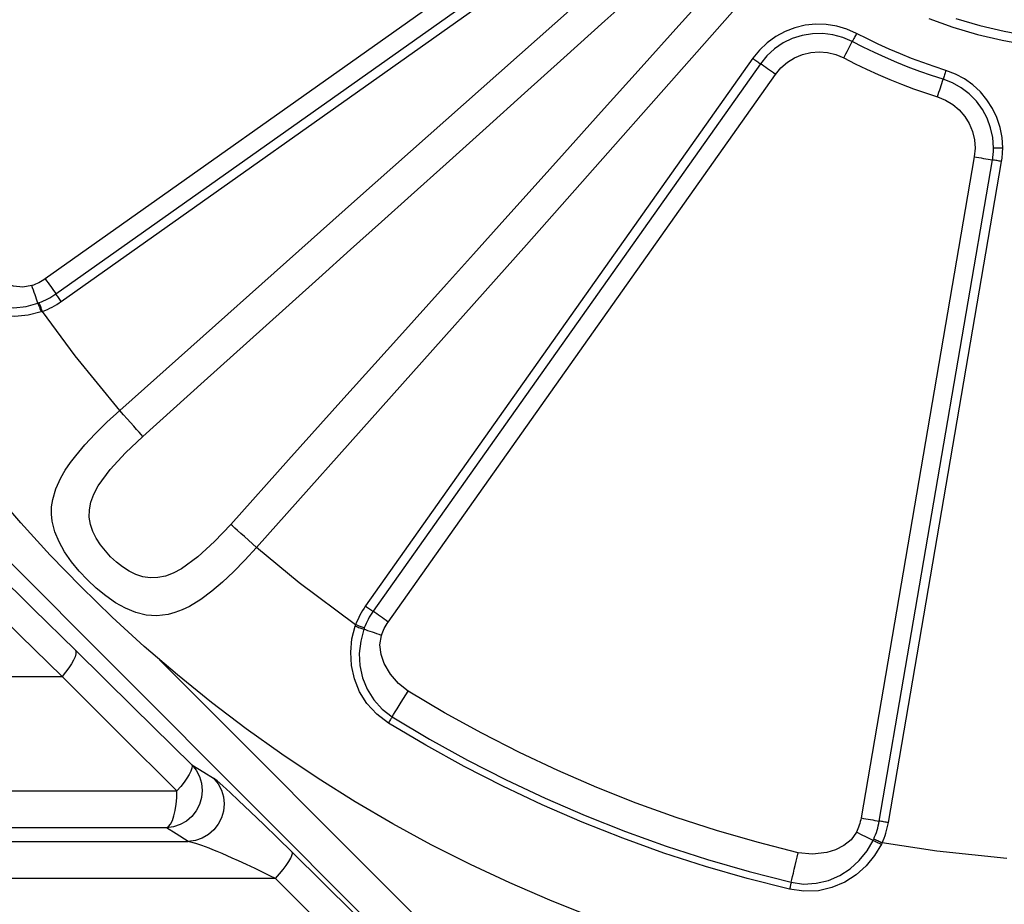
# Model space of a CAD drawing. Header units: millimetres. Extents: x 196 to 1773810, y -221320 to 153872.
# Tile 98 of 256: x 1115022 to 1115288, y -195865 to -195626. Entities that reach past the tile are written whole.
import ezdxf

# ---------------------------------------------------------------- set-up
doc = ezdxf.new("R2010")
doc.units = ezdxf.units.MM
doc.layers.get('Defpoints').update_dxf_attribs({"lineweight": 18})
doc.layers.add('00_Основной', color=163, linetype='Continuous', lineweight=40)
doc.layers.add('ТМ-размеры', color=25, linetype='Continuous', lineweight=20)
doc.styles.add('SFINKS', font='SFINKS.shx', dxfattribs={"width": 0.7, "oblique": 15})
doc.dimstyles.new('кира-50', dxfattribs={"dimtxt": 150, "dimasz": 40, "dimexe": 15, "dimexo": 0, "dimgap": 20, "dimtad": 1, "dimdec": 0, "dimrnd": 5, "dimdsep": 46, "dimtxsty": 'SFINKS', "dimblk1": 'OBLIQUE', "dimblk2": 'OBLIQUE', "dimsah": 1, "dimcen": 2.5, "dimclrd": 252, "dimclre": 252, "dimclrt": 252, "dimadec": 0, "dimazin": 0, "dimtfac": 1, "dimtdec": 0, "dimtofl": 0, "dimtmove": 0, "dimatfit": 3, "dimldrblk": 'OBLIQUE', "dimfxl": 15, "dimtfill": 1, "dimtolj": 1, "dimtzin": 0, "dimlwd": 20, "dimlwe": 20, "dimarcsym": 0})

# ---------------------------------------------------------------- blocks, each defined once
blk = doc.blocks.new('_Oblique')
at = {"color": 0, "linetype": 'ByBlock', "lineweight": -2}
blk.add_line((-0.5, -0.5), (0.5, 0.5), dxfattribs=at)
blk = doc.blocks.new('*D45')
at = {"layer": 'Defpoints', "color": 0, "linetype": 'ByBlock', "lineweight": 50, "transparency": 16777216}
for p in [(1116184.64, -194508.84), (1114444.55, -195856.77), (1116184.64, -195857.67)]:
    blk.add_point(p, dxfattribs=at)
at = {"layer": 'ТМ-размеры', "color": 252, "linetype": 'ByBlock', "lineweight": 20, "transparency": 16777216}
for p, q in [((1114444.55, -195856.77), (1114444.55, -194493.84)), ((1116184.64, -195857.67), (1116184.64, -194493.84)), ((1114444.55, -194508.84), (1116184.64, -194508.84))]:
    blk.add_line(p, q, dxfattribs=at)
at = {"layer": 'ТМ-размеры', "color": 252, "linetype": 'ByBlock', "lineweight": 20, "transparency": 16777216, "xscale": 40, "yscale": 40, "zscale": 40, "rotation": 180}
blk.add_blockref('_Oblique', (1114444.55, -194508.84), dxfattribs=at)
at = {"layer": 'ТМ-размеры', "color": 252, "linetype": 'ByBlock', "lineweight": 20, "transparency": 16777216, "xscale": 40, "yscale": 40, "zscale": 40}
blk.add_blockref('_Oblique', (1116184.64, -194508.84), dxfattribs=at)
at = {"layer": 'ТМ-размеры', "color": 252, "linetype": 'ByBlock', "transparency": 16777216, "insert": (1115314.59, -194413.84), "char_height": 150, "attachment_point": 5, "style": 'SFINKS', "bg_fill": 3, "box_fill_scale": 1.1, "bg_fill_color": 256, "bg_fill_true_color": 13158600, "bg_fill_transparency": 0}
blk.add_mtext('\\A1;1740', dxfattribs=at)

msp = doc.modelspace()

# ---------------------------------------------------------------- linework, layer by layer
at = {"layer": '00_Основной', "color": 252, "lineweight": 25, "ltscale": 10}
for p, q in [((1115176.87, -195591.72, 0.2), (1115029.31, -195696.11, 0.2)), ((1115032.18, -195700.19, 0.2), (1115179.74, -195595.78, 0.2)), ((1115033.64, -195702.22, 0.2), (1115181.18, -195597.82, 0.2)), ((1115220.08, -195636.71, 0.2), (1115115.68, -195784.26, 0.2)), ((1115222.11, -195638.16, 0.2), (1115117.71, -195785.7, 0.2)), ((1115121.78, -195788.59, 0.2), (1115226.18, -195641.03, 0.2)), ((1115279.76, -195663.23, 0.2), (1115249.26, -195841.38, 0.2)), ((1115254.17, -195842.23, 0.2), (1115284.68, -195664.08, 0.2)), ((1115256.62, -195842.65, 0.2), (1115287.14, -195664.48, 0.2)), ((1115146.47, -195899.25, 0.2), (1114918.65, -195671.42, 0.2)), ((1115060.11, -195798.75, 0.2), (1115153.54, -195892.18, 0.2))]:
    msp.add_line(p, q, dxfattribs=at)
at = {"layer": '00_Основной', "color": 252, "lineweight": 25, "ltscale": 10, "elevation": 0.2}
for points in [[(1115195.24, -195601.94), (1115113.46, -195674.44), (1115049.39, -195731.6)], [(1115055.61, -195738.57), (1115072.15, -195723.71), (1115087.97, -195709.52), (1115103.06, -195695.95), (1115111.62, -195688.26), (1115119.93, -195680.8), (1115127.97, -195673.56), (1115137.36, -195665.12), (1115148.16, -195655.41), (1115158.54, -195646.08), (1115169.13, -195636.56), (1115180.2, -195626.61), (1115190.71, -195617.14), (1115200.7, -195608.16)], [(1115209.74, -195617.2), (1115200.12, -195627.9), (1115189.95, -195639.2), (1115179.21, -195651.12), (1115169.28, -195662.18), (1115161.37, -195670.96), (1115153.2, -195680.06), (1115144.75, -195689.46), (1115137.48, -195697.55), (1115124.02, -195712.54), (1115109.84, -195728.32), (1115094.94, -195744.9), (1115079.33, -195762.28)], [(1115086.29, -195768.51), (1115159.03, -195686.94), (1115215.96, -195622.66)], [(1115267.52, -195626), (1115274.01, -195628.3), (1115280.61, -195630.27), (1115287.3, -195631.86), (1115294.07, -195633.12)], [(1115274.78, -195625.94), (1115281.26, -195627.85), (1115287.82, -195629.43), (1115294.47, -195630.66)], [(1115248.06, -195630), (1115245.45, -195628.84), (1115242.71, -195628.02), (1115239.89, -195627.58), (1115237.04, -195627.5), (1115234.2, -195627.81), (1115231.42, -195628.48), (1115228.77, -195629.49), (1115226.26, -195630.86), (1115223.94, -195632.54), (1115221.87, -195634.5), (1115220.08, -195636.71)], [(1115246.9, -195632.2), (1115244.34, -195631.08), (1115241.66, -195630.35), (1115238.91, -195630.01), (1115236.13, -195630.07), (1115233.38, -195630.52), (1115230.73, -195631.37), (1115228.23, -195632.57), (1115225.93, -195634.13), (1115223.87, -195636.01), (1115222.11, -195638.16)], [(1115248.06, -195630), (1115247.9, -195630.28), (1115247.76, -195630.58), (1115247.6, -195630.86), (1115247.45, -195631.14), (1115247.31, -195631.41), (1115247.17, -195631.69), (1115247.03, -195631.94), (1115246.9, -195632.2)], [(1115272.1, -195639.96), (1115269.01, -195638.96), (1115265.94, -195637.87), (1115262.87, -195636.73), (1115259.85, -195635.53), (1115256.86, -195634.24), (1115253.9, -195632.89), (1115250.96, -195631.48), (1115248.06, -195630)], [(1115244.57, -195636.62), (1115244.88, -195636.04), (1115245.18, -195635.47), (1115245.48, -195634.9), (1115245.77, -195634.33), (1115246.07, -195633.78), (1115246.35, -195633.24), (1115246.63, -195632.71), (1115246.9, -195632.2)], [(1115271.37, -195642.33), (1115268.21, -195641.32), (1115265.08, -195640.23), (1115261.97, -195639.06), (1115258.9, -195637.83), (1115255.85, -195636.52), (1115252.84, -195635.15), (1115249.85, -195633.71), (1115246.9, -195632.2)], [(1115220.08, -195636.71), (1115220.34, -195636.9), (1115220.61, -195637.08), (1115220.86, -195637.28), (1115221.13, -195637.46), (1115221.39, -195637.63), (1115221.64, -195637.82), (1115221.88, -195637.98), (1115222.11, -195638.16)], [(1115226.18, -195641.03), (1115227.65, -195639.27), (1115229.39, -195637.77), (1115231.34, -195636.56), (1115233.45, -195635.68), (1115235.68, -195635.15), (1115237.97, -195634.98), (1115240.24, -195635.16), (1115242.47, -195635.71), (1115244.57, -195636.62)], [(1115244.57, -195636.62), (1115247.63, -195638.18), (1115250.72, -195639.66), (1115253.84, -195641.09), (1115256.99, -195642.43), (1115260.18, -195643.72), (1115263.38, -195644.91), (1115266.63, -195646.04), (1115269.89, -195647.1)], [(1115226.18, -195641.03), (1115225.65, -195640.65), (1115225.13, -195640.28), (1115224.59, -195639.9), (1115224.08, -195639.54), (1115223.56, -195639.18), (1115223.07, -195638.83), (1115222.59, -195638.49), (1115222.11, -195638.16)], [(1115272.1, -195639.96), (1115272, -195640.27), (1115271.92, -195640.58), (1115271.82, -195640.89), (1115271.72, -195641.19), (1115271.62, -195641.48), (1115271.54, -195641.78), (1115271.45, -195642.06), (1115271.37, -195642.33)], [(1115287.46, -195660.8), (1115287.27, -195658.04), (1115286.75, -195655.33), (1115285.89, -195652.69), (1115284.7, -195650.19), (1115283.21, -195647.86), (1115281.43, -195645.75), (1115279.38, -195643.86), (1115277.14, -195642.25), (1115274.7, -195640.95), (1115272.1, -195639.96)], [(1115269.89, -195647.1), (1115270.07, -195646.48), (1115270.27, -195645.86), (1115270.46, -195645.24), (1115270.65, -195644.63), (1115270.83, -195644.04), (1115271.02, -195643.46), (1115271.2, -195642.88), (1115271.37, -195642.33)], [(1115284.96, -195660.8), (1115284.77, -195658.09), (1115284.2, -195655.43), (1115283.25, -195652.87), (1115281.96, -195650.46), (1115280.34, -195648.27), (1115278.44, -195646.32), (1115276.28, -195644.67), (1115273.91, -195643.33), (1115271.37, -195642.33)], [(1115269.89, -195647.1), (1115272, -195647.96), (1115273.98, -195649.13), (1115275.73, -195650.62), (1115277.22, -195652.35), (1115278.41, -195654.31), (1115279.28, -195656.43), (1115279.81, -195658.66), (1115279.98, -195660.94), (1115279.76, -195663.23)], [(1115284.68, -195664.08), (1115284.74, -195663.67), (1115284.8, -195663.26), (1115284.84, -195662.85), (1115284.89, -195662.44), (1115284.92, -195662.03), (1115284.94, -195661.62), (1115284.96, -195661.21), (1115284.96, -195660.8)], [(1115284.96, -195660.8), (1115285.25, -195660.8), (1115285.55, -195660.8), (1115285.85, -195660.8), (1115286.16, -195660.8), (1115286.48, -195660.8), (1115286.8, -195660.8), (1115287.13, -195660.8), (1115287.46, -195660.8)], [(1115287.14, -195664.48), (1115287.22, -195664.04), (1115287.27, -195663.58), (1115287.33, -195663.12), (1115287.37, -195662.65), (1115287.41, -195662.2), (1115287.43, -195661.74), (1115287.46, -195661.27), (1115287.46, -195660.8)], [(1115279.76, -195663.23), (1115280.41, -195663.34), (1115281.05, -195663.44), (1115281.68, -195663.56), (1115282.3, -195663.67), (1115282.92, -195663.77), (1115283.53, -195663.88), (1115284.11, -195663.98), (1115284.68, -195664.08)], [(1115287.14, -195664.48), (1115286.82, -195664.44), (1115286.5, -195664.39), (1115286.18, -195664.33), (1115285.88, -195664.28), (1115285.56, -195664.22), (1115285.25, -195664.18), (1115284.97, -195664.12), (1115284.68, -195664.08)], [(1115025.71, -195697.96), (1115023.25, -195698.38), (1115020.77, -195698.11), (1115018.41, -195697.34), (1115016.21, -195696.19), (1115013.14, -195693.8), (1115010.72, -195690.75)], [(1115003.75, -195695.05), (1115005.8, -195697.76), (1115008.31, -195700.02), (1115011.17, -195701.78), (1115014.29, -195703.02), (1115017.55, -195703.73), (1115020.87, -195703.9), (1115024.17, -195703.54), (1115027.34, -195702.68)], [(1115028.19, -195705.01), (1115024.74, -195705.89), (1115021.16, -195706.23), (1115017.52, -195706.03), (1115014, -195705.25), (1115010.48, -195703.83), (1115007.32, -195701.84), (1115004.44, -195699.18), (1115002.1, -195696.07)], [(1115029.31, -195696.11), (1115028.9, -195696.4), (1115028.46, -195696.67), (1115028.02, -195696.93), (1115027.57, -195697.17), (1115027.12, -195697.39), (1115026.65, -195697.59), (1115026.19, -195697.79), (1115025.71, -195697.96)], [(1115027.34, -195702.68), (1115027.16, -195702.14), (1115026.96, -195701.57), (1115026.77, -195700.99), (1115026.56, -195700.4), (1115026.34, -195699.81), (1115026.13, -195699.2), (1115025.92, -195698.58), (1115025.71, -195697.96)], [(1115029.31, -195696.11), (1115029.69, -195696.64), (1115030.07, -195697.18), (1115030.44, -195697.7), (1115030.8, -195698.22), (1115031.17, -195698.73), (1115031.52, -195699.23), (1115031.86, -195699.72), (1115032.18, -195700.19)], [(1115027.7, -195702.54), (1115028.29, -195702.32), (1115028.88, -195702.08), (1115029.45, -195701.81), (1115030.03, -195701.51), (1115030.58, -195701.22), (1115031.13, -195700.89), (1115031.66, -195700.54), (1115032.18, -195700.19)], [(1115033.64, -195702.22), (1115033.44, -195701.95), (1115033.26, -195701.7), (1115033.08, -195701.43), (1115032.89, -195701.18), (1115032.71, -195700.92), (1115032.52, -195700.67), (1115032.36, -195700.43), (1115032.18, -195700.19)], [(1115027.34, -195702.68), (1115027.54, -195702.62), (1115027.7, -195702.54)], [(1115027.34, -195702.68), (1115027.44, -195702.95), (1115027.54, -195703.22), (1115027.66, -195703.52), (1115027.76, -195703.8), (1115027.87, -195704.1), (1115027.98, -195704.41), (1115028.09, -195704.7), (1115028.19, -195705.01)], [(1115028.56, -195704.89), (1115028.44, -195704.59), (1115028.33, -195704.28), (1115028.22, -195703.98), (1115028.11, -195703.69), (1115028.01, -195703.39), (1115027.9, -195703.09), (1115027.8, -195702.82), (1115027.7, -195702.54)], [(1115028.56, -195704.89), (1115029.22, -195704.63), (1115029.88, -195704.35), (1115030.55, -195704.05), (1115031.18, -195703.73), (1115031.82, -195703.38), (1115032.44, -195703.01), (1115033.04, -195702.63), (1115033.64, -195702.22)], [(1115028.56, -195704.89), (1115028.36, -195704.96), (1115028.19, -195705.01)], [(1115049.39, -195731.6), (1115037.41, -195716.9), (1115028.56, -195704.89)], [(1115033.84, -195803.26), (1115022.58, -195792.22), (1115011.37, -195781.24), (1115000.24, -195770.36), (1114989.18, -195759.55), (1114978.18, -195748.84), (1114967.27, -195738.23), (1114956.44, -195727.7), (1114945.7, -195717.29)], [(1115086.29, -195768.51), (1115083.17, -195771.93), (1115080.09, -195775.06), (1115077.12, -195777.86), (1115074.24, -195780.28), (1115071.27, -195782.48), (1115068.18, -195784.37), (1115066.19, -195785.32), (1115064.29, -195786.05), (1115062.42, -195786.55), (1115059.43, -195786.91), (1115056.54, -195786.73), (1115053.72, -195786.04), (1115050.94, -195784.9), (1115048.26, -195783.4), (1115045.63, -195781.56), (1115043.09, -195779.5), (1115040.7, -195777.25), (1115038.44, -195774.85), (1115036.38, -195772.34), (1115034.54, -195769.71), (1115033.03, -195767.02), (1115031.89, -195764.25), (1115031.18, -195761.44), (1115031, -195759.52), (1115031.04, -195757.56), (1115031.32, -195755.56), (1115032.16, -195752.74), (1115033.5, -195749.77), (1115034.71, -195747.71), (1115036.11, -195745.64), (1115037.52, -195743.78), (1115039.96, -195740.88), (1115042.77, -195737.88), (1115045.93, -195734.77), (1115049.39, -195731.6)], [(1115055.61, -195738.57), (1115055.19, -195738.09), (1115054.62, -195737.47), (1115053.94, -195736.71), (1115053.17, -195735.83), (1115052.31, -195734.86), (1115051.36, -195733.81), (1115050.39, -195732.73), (1115049.39, -195731.6)], [(1115079.33, -195762.28), (1115074.94, -195766.9), (1115070.46, -195771.04), (1115066.01, -195774.27), (1115063.84, -195775.41), (1115061.7, -195776.22), (1115059.63, -195776.64), (1115057.58, -195776.7), (1115055.65, -195776.39), (1115053.72, -195775.75), (1115051.94, -195774.88), (1115050.15, -195773.74), (1115048.51, -195772.45), (1115046.93, -195771), (1115044.19, -195767.78), (1115043.04, -195766), (1115042.16, -195764.22), (1115041.51, -195762.29), (1115041.2, -195760.37), (1115041.24, -195758.32), (1115041.65, -195756.26), (1115042.46, -195754.1), (1115043.6, -195751.93), (1115046.83, -195747.47), (1115050.97, -195742.99), (1115055.61, -195738.57)], [(1115176.34, -195867.91), (1115165.39, -195863.56), (1115154.58, -195858.9), (1115143.92, -195853.9), (1115133.4, -195848.58), (1115123.05, -195842.95), (1115112.87, -195837.01), (1115102.9, -195830.77), (1115093.09, -195824.22), (1115083.51, -195817.38), (1115074.12, -195810.25), (1115064.95, -195802.86), (1115056.02, -195795.18), (1115047.33, -195787.24), (1115038.87, -195779.02), (1115030.66, -195770.57), (1115022.72, -195761.88), (1115015.04, -195752.94)], [(1115086.29, -195768.51), (1115085.17, -195767.51), (1115084.08, -195766.52), (1115083.04, -195765.59), (1115082.07, -195764.73), (1115081.19, -195763.96), (1115080.43, -195763.26), (1115079.81, -195762.71), (1115079.33, -195762.28)], [(1115113, -195789.34), (1115097.8, -195778), (1115086.29, -195768.51)], [(1115015.73, -195774.92), (1115026.03, -195785.01), (1115037.44, -195796.18)], [(1115115.68, -195784.26), (1115115.27, -195784.85), (1115114.88, -195785.46), (1115114.52, -195786.08), (1115114.17, -195786.72), (1115113.85, -195787.35), (1115113.55, -195788.02), (1115113.27, -195788.66), (1115113, -195789.34)], [(1115115.68, -195784.26), (1115115.94, -195784.46), (1115116.2, -195784.64), (1115116.47, -195784.82), (1115116.72, -195785.01), (1115116.98, -195785.19), (1115117.23, -195785.36), (1115117.47, -195785.54), (1115117.71, -195785.7)], [(1115117.71, -195785.7), (1115117.34, -195786.24), (1115117.01, -195786.77), (1115116.68, -195787.32), (1115116.39, -195787.87), (1115116.09, -195788.44), (1115115.82, -195789.02), (1115115.58, -195789.61), (1115115.34, -195790.2)], [(1115121.78, -195788.59), (1115121.26, -195788.21), (1115120.72, -195787.83), (1115120.2, -195787.46), (1115119.67, -195787.1), (1115119.16, -195786.73), (1115118.67, -195786.38), (1115118.18, -195786.04), (1115117.71, -195785.7)], [(1115121.83, -195815.8), (1115118.69, -195813.44), (1115116.06, -195810.56), (1115114.04, -195807.36), (1115112.65, -195803.9), (1115111.87, -195800.35), (1115111.66, -195796.73), (1115112.01, -195793.16), (1115112.89, -195789.69)], [(1115112.89, -195789.69), (1115112.96, -195789.5), (1115113, -195789.34)], [(1115112.89, -195789.69), (1115113.2, -195789.81), (1115113.49, -195789.92), (1115113.8, -195790.03), (1115114.1, -195790.14), (1115114.38, -195790.24), (1115114.68, -195790.36), (1115114.95, -195790.46), (1115115.22, -195790.56)], [(1115115.34, -195790.2), (1115115.07, -195790.1), (1115114.79, -195790), (1115114.51, -195789.89), (1115114.21, -195789.78), (1115113.92, -195789.68), (1115113.62, -195789.57), (1115113.31, -195789.45), (1115113, -195789.34)], [(1115115.22, -195790.56), (1115114.36, -195793.73), (1115113.99, -195797.03), (1115114.16, -195800.35), (1115114.86, -195803.61), (1115116.1, -195806.72), (1115117.87, -195809.59), (1115120.14, -195812.1), (1115122.85, -195814.15)], [(1115115.34, -195790.2), (1115115.27, -195790.4), (1115115.22, -195790.56)], [(1115119.94, -195792.19), (1115119.32, -195791.96), (1115118.7, -195791.76), (1115118.09, -195791.54), (1115117.5, -195791.34), (1115116.91, -195791.13), (1115116.33, -195790.94), (1115115.76, -195790.74), (1115115.22, -195790.56)], [(1115119.94, -195792.19), (1115120.11, -195791.71), (1115120.3, -195791.23), (1115120.51, -195790.78), (1115120.73, -195790.32), (1115120.97, -195789.88), (1115121.23, -195789.44), (1115121.5, -195789), (1115121.78, -195788.59)], [(1115127.14, -195807.18), (1115124.53, -195805.17), (1115122.36, -195802.68), (1115120.7, -195799.81), (1115119.84, -195797.36), (1115119.52, -195794.76), (1115119.94, -195792.19)], [(1115037.44, -195796.18), (1115037.59, -195796.61), (1115037.56, -195797.2), (1115037.35, -195797.95), (1115036.96, -195798.84), (1115036.39, -195799.84), (1115035.67, -195800.93), (1115034.81, -195802.08), (1115033.84, -195803.26)], [(1115037.44, -195796.18), (1115053.06, -195811.55), (1115068.8, -195827.03)], [(1114866.63, -195803.26), (1114880.97, -195803.26), (1114895.49, -195803.26), (1114910.21, -195803.26), (1114925.11, -195803.26), (1114940.17, -195803.26), (1114955.41, -195803.26), (1114970.8, -195803.26), (1114986.34, -195803.26), (1115002.03, -195803.26), (1115017.86, -195803.26), (1115033.84, -195803.26)], [(1115064.82, -195834.09), (1115049.27, -195818.61), (1115033.84, -195803.26)], [(1115122.85, -195814.15), (1115123.23, -195813.51), (1115123.68, -195812.79), (1115124.18, -195811.97), (1115124.72, -195811.1), (1115125.29, -195810.17), (1115125.9, -195809.2), (1115126.52, -195808.19), (1115127.14, -195807.18)], [(1115232.31, -195850.74), (1115221.23, -195847.93), (1115210.25, -195844.76), (1115199.37, -195841.24), (1115188.61, -195837.39), (1115177.98, -195833.18), (1115167.5, -195828.64), (1115157.15, -195823.76), (1115146.98, -195818.55), (1115136.98, -195813.02), (1115127.14, -195807.18)], [(1115122.85, -195814.15), (1115122.75, -195814.32), (1115122.64, -195814.49), (1115122.51, -195814.68), (1115122.4, -195814.88), (1115122.26, -195815.09), (1115122.12, -195815.32), (1115121.98, -195815.56), (1115121.83, -195815.8)], [(1115122.85, -195814.15), (1115132.9, -195820.13), (1115143.13, -195825.78), (1115153.54, -195831.11), (1115164.12, -195836.09), (1115174.85, -195840.75), (1115185.73, -195845.05), (1115196.74, -195849), (1115207.86, -195852.59), (1115219.09, -195855.83), (1115230.43, -195858.71)], [(1115229.98, -195860.6), (1115218.58, -195857.71), (1115207.29, -195854.45), (1115196.1, -195850.84), (1115185.04, -195846.86), (1115174.1, -195842.54), (1115163.32, -195837.87), (1115152.68, -195832.84), (1115142.22, -195827.5), (1115131.92, -195821.81), (1115121.83, -195815.8)], [(1115068.8, -195827.03), (1115070, -195828.51), (1115070.9, -195830.21), (1115071.46, -195832.04), (1115071.65, -195833.95), (1115071.47, -195835.86), (1115070.94, -195837.73), (1115070.04, -195839.44), (1115068.86, -195840.96), (1115067.39, -195842.22), (1115065.73, -195843.18), (1115063.91, -195843.8), (1115062, -195844.05)], [(1115068.8, -195827.03), (1115068.93, -195827.43), (1115068.86, -195828), (1115068.6, -195828.74), (1115068.16, -195829.63), (1115067.53, -195830.63), (1115066.76, -195831.73), (1115065.84, -195832.9), (1115064.82, -195834.09)], [(1115068.8, -195827.03), (1115072.1, -195829.06), (1115074.7, -195830.67)], [(1115074.7, -195830.67), (1115075.92, -195832.17), (1115076.8, -195833.86), (1115077.37, -195835.7), (1115077.55, -195837.62), (1115077.38, -195839.54), (1115076.83, -195841.38), (1115075.94, -195843.1), (1115074.74, -195844.62), (1115073.29, -195845.88), (1115071.61, -195846.83), (1115069.79, -195847.45), (1115067.89, -195847.7)], [(1115095.86, -195850.6), (1115091.96, -195846.77), (1115088.21, -195843.12), (1115084.66, -195839.72), (1115081.42, -195836.64), (1115079.13, -195834.52), (1115077.17, -195832.73), (1115075.65, -195831.41), (1115074.7, -195830.67)], [(1114880.05, -195834.09), (1114894.54, -195834.09), (1114909.24, -195834.09), (1114924.09, -195834.09), (1114939.12, -195834.09), (1114954.32, -195834.09), (1114969.69, -195834.09), (1114985.2, -195834.09), (1115000.86, -195834.09), (1115016.66, -195834.09), (1115032.6, -195834.09), (1115048.65, -195834.09), (1115064.82, -195834.09)], [(1115062, -195844.05), (1115062.57, -195843.72), (1115063.1, -195843.06), (1115063.58, -195842.09), (1115064, -195840.85), (1115064.36, -195839.38), (1115064.61, -195837.71), (1115064.77, -195835.94), (1115064.82, -195834.09)], [(1115249.26, -195841.38), (1115249.16, -195841.89), (1115249.04, -195842.38), (1115248.92, -195842.86), (1115248.78, -195843.36), (1115248.61, -195843.84), (1115248.42, -195844.3), (1115248.23, -195844.78), (1115248.02, -195845.24)], [(1115249.26, -195841.38), (1115249.89, -195841.5), (1115250.54, -195841.61), (1115251.18, -195841.72), (1115251.8, -195841.82), (1115252.42, -195841.93), (1115253.01, -195842.03), (1115253.6, -195842.13), (1115254.17, -195842.23)], [(1115252.66, -195847.08), (1115252.92, -195846.49), (1115253.16, -195845.91), (1115253.38, -195845.3), (1115253.58, -195844.7), (1115253.76, -195844.09), (1115253.91, -195843.47), (1115254.06, -195842.85), (1115254.17, -195842.23)], [(1115256.62, -195842.65), (1115256.31, -195842.6), (1115255.99, -195842.54), (1115255.66, -195842.48), (1115255.35, -195842.43), (1115255.04, -195842.38), (1115254.74, -195842.33), (1115254.45, -195842.27), (1115254.17, -195842.23)], [(1115254.93, -195848.13), (1115255.21, -195847.46), (1115255.49, -195846.8), (1115255.73, -195846.12), (1115255.96, -195845.45), (1115256.16, -195844.76), (1115256.34, -195844.06), (1115256.5, -195843.36), (1115256.62, -195842.65)], [(1115062, -195844.05), (1115045.93, -195844.05), (1115029.96, -195844.05), (1115014.12, -195844.05), (1114998.4, -195844.05), (1114982.82, -195844.05), (1114967.39, -195844.05), (1114952.1, -195844.05), (1114936.96, -195844.05), (1114921.99, -195844.05), (1114907.19, -195844.05), (1114892.57, -195844.05), (1114878.12, -195844.05)], [(1115067.89, -195847.7), (1115064.58, -195845.66), (1115062, -195844.05)], [(1115248.02, -195845.24), (1115246.58, -195847.27), (1115244.64, -195848.82), (1115242.41, -195849.96), (1115240.06, -195850.71), (1115236.18, -195851.18), (1115232.31, -195850.74)], [(1115252.5, -195847.42), (1115251.98, -195847.17), (1115251.44, -195846.9), (1115250.91, -195846.65), (1115250.34, -195846.36), (1115249.76, -195846.08), (1115249.18, -195845.8), (1115248.61, -195845.52), (1115248.02, -195845.24)], [(1114875.68, -195847.7), (1114890.85, -195847.7), (1114906.19, -195847.7), (1114921.71, -195847.7), (1114937.39, -195847.7), (1114953.22, -195847.7), (1114969.21, -195847.7), (1114985.34, -195847.7), (1115001.59, -195847.7), (1115017.99, -195847.7), (1115034.51, -195847.7), (1115051.15, -195847.7), (1115067.89, -195847.7)], [(1115091.37, -195857.67), (1115089.88, -195856.95), (1115088.06, -195856.06), (1115085.92, -195855.02), (1115083.54, -195853.9), (1115081.46, -195852.94), (1115079.75, -195852.18), (1115078.38, -195851.57), (1115076.99, -195850.98), (1115075.7, -195850.43), (1115074.53, -195849.95), (1115073.48, -195849.54), (1115072.54, -195849.17), (1115071.54, -195848.8), (1115070.68, -195848.5), (1115069.95, -195848.26), (1115067.89, -195847.7)], [(1115254.76, -195848.47), (1115252.92, -195851.53), (1115250.65, -195854.3), (1115247.93, -195856.74), (1115244.88, -195858.68), (1115241.4, -195860.15), (1115237.76, -195860.98), (1115233.83, -195861.15), (1115229.98, -195860.6)], [(1115230.43, -195858.71), (1115233.78, -195859.18), (1115237.16, -195858.99), (1115240.44, -195858.23), (1115243.51, -195856.9), (1115246.34, -195855.08), (1115248.79, -195852.87), (1115250.88, -195850.27), (1115252.5, -195847.42)], [(1115252.5, -195847.42), (1115252.6, -195847.22), (1115252.66, -195847.08)], [(1115252.5, -195847.42), (1115252.77, -195847.54), (1115253.04, -195847.66), (1115253.31, -195847.79), (1115253.59, -195847.92), (1115253.88, -195848.06), (1115254.17, -195848.18), (1115254.46, -195848.32), (1115254.76, -195848.47)], [(1115254.93, -195848.13), (1115254.63, -195847.99), (1115254.34, -195847.84), (1115254.04, -195847.72), (1115253.76, -195847.58), (1115253.48, -195847.45), (1115253.19, -195847.32), (1115252.92, -195847.2), (1115252.66, -195847.08)], [(1115254.93, -195848.13), (1115254.83, -195848.31), (1115254.76, -195848.47)], [(1115288.54, -195852.28), (1115269.68, -195850.36), (1115254.93, -195848.13)], [(1115091.37, -195857.67), (1115092.45, -195856.45), (1115093.43, -195855.27), (1115094.27, -195854.15), (1115094.98, -195853.14), (1115095.49, -195852.25), (1115095.81, -195851.52), (1115095.94, -195850.96), (1115095.86, -195850.6)], [(1115146.08, -195900.23), (1115129.26, -195883.59), (1115112.52, -195867.05), (1115095.86, -195850.6)], [(1115230.43, -195858.71), (1115230.6, -195857.98), (1115230.8, -195857.16), (1115231.01, -195856.23), (1115231.25, -195855.22), (1115231.5, -195854.17), (1115231.77, -195853.05), (1115232.04, -195851.91), (1115232.31, -195850.74)], [(1115091.37, -195857.67), (1115074.38, -195857.67), (1115057.5, -195857.67), (1115040.72, -195857.67), (1115024.07, -195857.67), (1115007.52, -195857.67), (1114991.11, -195857.67), (1114974.82, -195857.67), (1114958.68, -195857.67), (1114942.68, -195857.67), (1114926.83, -195857.67), (1114911.14, -195857.67), (1114895.62, -195857.67), (1114880.26, -195857.67)], [(1115141, -195907.3), (1115124.01, -195890.29), (1115107.45, -195873.74), (1115091.37, -195857.67)], [(1115230.43, -195858.71), (1115230.39, -195858.9), (1115230.33, -195859.11), (1115230.28, -195859.32), (1115230.24, -195859.54), (1115230.16, -195859.8), (1115230.11, -195860.05), (1115230.05, -195860.32), (1115229.98, -195860.6)]]:
    msp.add_lwpolyline(points, dxfattribs=at)

# ---------------------------------------------------------------- next in the draw order: dimensions: what is measured, and where the dimension line sits
at = {"layer": 'ТМ-размеры', "color": 3, "linetype": 'ByBlock'}
dim = msp.add_linear_dim(base=(1116184.64, -194508.84, 0.2), p1=(1114444.55, -195856.77, 0.2), p2=(1116184.64, -195857.67, 0.2), dimstyle='кира-50', dxfattribs=at)
dim.commit()
dim.dimension.update_dxf_attribs({"geometry": '*D45', "text_midpoint": (1115314.59, -194508.84, 0.2), "dimtype": 160})

doc.saveas('drawing.dxf')
